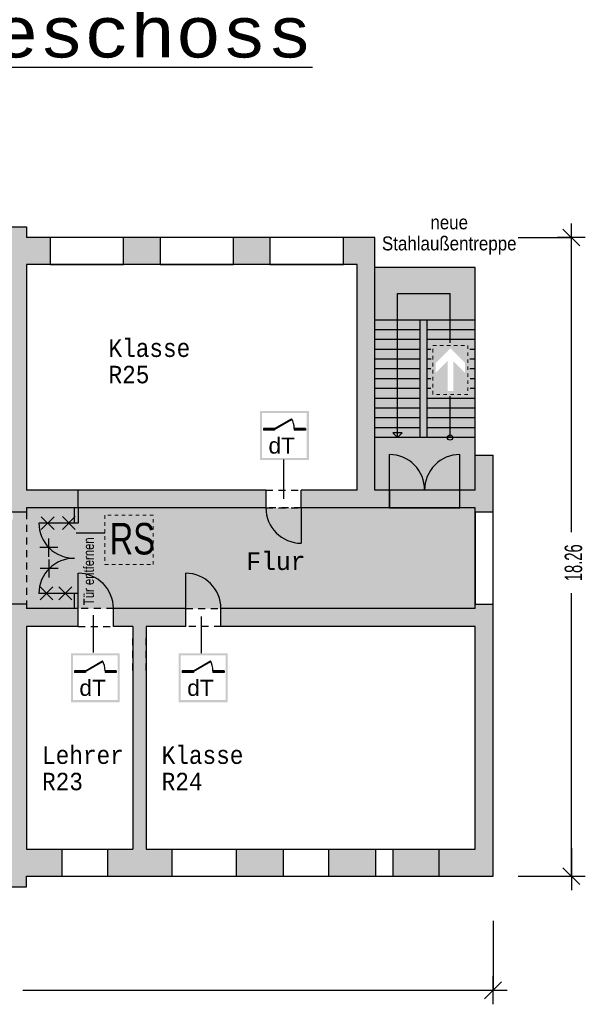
# Model space of a CAD drawing. Header units: metres. Extents: x -10.5 to 20.8, y -9 to 19.2.
# Tile 22 of 22: x 4.6 to 20.8, y -9 to 19.2. Entities that reach past the tile are written whole.
import ezdxf

# ---------------------------------------------------------------- set-up
doc = ezdxf.new("R2010")
doc.units = ezdxf.units.M
doc.header["$PDMODE"] = 65
for name, pattern in [('AUSGEZOGEN', [0]), ('LINIE_2', [0.36, 0.2, -0.16]), ('LINIE_9', [0.0003, 0, -0.0003])]:
    doc.linetypes.add(name, pattern=pattern)
for name, color, linetype, lineweight in [('XR$1$STANDARD', 7, 'Continuous', 25), ('XR$2$STANDARD', 7, 'Continuous', 25), ('XR$3$3D-KAT-AP-SYM', 7, 'Continuous', 13), ('XR$3$STANDARD', 7, 'Continuous', 25)]:
    doc.layers.add(name, color=color, linetype=linetype, lineweight=lineweight)
doc.styles.add('ARIAL', font='ARIAL.TTF')
doc.styles.add('LUCIDACONSOLE', font='LUCON.TTF')
doc.dimstyles.new('_DIMSTYLE_2', dxfattribs={"dimtxt": 0.5, "dimasz": 0.8, "dimexe": 0, "dimexo": 0, "dimgap": 0.25, "dimtad": 0, "dimrnd": 0.01, "dimzin": 4, "dimdsep": 46, "dimtxsty": 'Standard', "dimblk1": 'ALL_ML_STRICH', "dimblk2": 'ALL_ML_STRICH', "dimsah": 1, "dimcen": 0, "dimadec": 0, "dimazin": 0, "dimtfac": 1, "dimtdec": 0, "dimtix": 1, "dimtmove": 2, "dimatfit": 3, "dimfxl": 1, "dimtzin": 0, "dimlwd": 0, "dimlwe": 25, "dimarcsym": 0})
doc.dimstyles.new('_DIMSTYLE_3', dxfattribs={"dimtxt": 0.5, "dimasz": 0.8, "dimexe": 0, "dimexo": 0, "dimgap": 0.25, "dimtad": 0, "dimrnd": 0.01, "dimzin": 4, "dimdsep": 46, "dimtxsty": 'Standard', "dimblk1": 'ALL_ML_STRICH', "dimblk2": 'ALL_ML_STRICH', "dimsah": 1, "dimcen": 0, "dimadec": 0, "dimazin": 0, "dimtfac": 1, "dimtdec": 0, "dimtix": 1, "dimtmove": 2, "dimatfit": 3, "dimfxl": 1, "dimtzin": 0, "dimlwd": 0, "dimlwe": 25, "dimarcsym": 0})

# ---------------------------------------------------------------- blocks, each defined once
blk = doc.blocks.new('ALL_ML_STRICH')
at = {"color": 0, "linetype": 'ByBlock', "lineweight": -2}
for p, q in [((0, -0.5), (0, 0.5)), ((-1, 0), (0.5, 0)), ((-0.3, -0.3), (0.3, 0.3))]:
    blk.add_line(p, q, dxfattribs=at)
blk = doc.blocks.new('*D4')
at = {"layer": 'DEFPOINTS', "color": 0, "linetype": 'AUSGEZOGEN', "lineweight": 25}
for p in [(14.776, 12.929), (18.156, -5.331), (20.395, -5.331)]:
    blk.add_point(p, dxfattribs=at)
at = {"layer": 'XR$3$STANDARD', "color": 0, "linetype": 'AUSGEZOGEN', "lineweight": -2}
for p, q in [((18.872, 12.929), (20.395, 12.929)), ((20.395, 4.5), (20.395, 12.929)), ((20.395, -5.331), (20.395, 2.758)), ((18.872, -5.331), (20.395, -5.331))]:
    blk.add_line(p, q, dxfattribs=at)
at = {"layer": 'XR$3$STANDARD', "color": 0, "linetype": 'AUSGEZOGEN', "lineweight": 25, "xscale": 0.8, "yscale": 0.8, "zscale": 0.8}
for p, rotation in [((20.395, 12.929), 90), ((20.395, -5.331), -90.00000000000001)]:
    blk.add_blockref('ALL_ML_STRICH', p, dxfattribs=dict(at, rotation=rotation))
at = {"layer": 'XR$3$STANDARD', "color": 0, "linetype": 'AUSGEZOGEN', "lineweight": 25, "insert": (20.457, 3.629), "char_height": 0.5, "width": 1.56618, "attachment_point": 5, "rotation": 90}
blk.add_mtext('\\W0.63;\\A1;{18.26\\H0.330000;\\S^ ;}', dxfattribs=at)
blk = doc.blocks.new('*D5')
at = {"layer": 'DEFPOINTS', "color": 0, "linetype": 'AUSGEZOGEN', "lineweight": 25}
for p in [(-10.134, -5.331), (18.156, -5.331), (-10.134, -8.593)]:
    blk.add_point(p, dxfattribs=at)
at = {"layer": 'XR$3$STANDARD', "color": 0, "linetype": 'AUSGEZOGEN', "lineweight": -2}
for p, q in [((-10.134, -6.611), (-10.134, -8.593)), ((18.156, -6.611), (18.156, -8.593)), ((-10.134, -8.593), (2.971, -8.593)), ((4.713, -8.593), (18.156, -8.593))]:
    blk.add_line(p, q, dxfattribs=at)
at = {"layer": 'XR$3$STANDARD', "color": 0, "linetype": 'AUSGEZOGEN', "lineweight": 25, "xscale": 0.8, "yscale": 0.8, "zscale": 0.8, "rotation": 180}
blk.add_blockref('ALL_ML_STRICH', (-10.134, -8.593), dxfattribs=at)
at = {"layer": 'XR$3$STANDARD', "color": 0, "linetype": 'AUSGEZOGEN', "lineweight": 25, "xscale": 0.8, "yscale": 0.8, "zscale": 0.8}
blk.add_blockref('ALL_ML_STRICH', (18.156, -8.593), dxfattribs=at)
at = {"layer": 'XR$3$STANDARD', "color": 0, "linetype": 'AUSGEZOGEN', "lineweight": 25, "insert": (3.842, -8.655), "char_height": 0.5, "width": 1.56618, "attachment_point": 5}
blk.add_mtext('\\W0.63;\\A1;{28.29\\H0.330000;\\S^ ;}', dxfattribs=at)

msp = doc.modelspace()

# ---------------------------------------------------------------- hatches: boundary and pattern name
at = {"layer": 'XR$1$STANDARD', "linetype": 'AUSGEZOGEN', "lineweight": 140}
for points in [[(8.636, 12.159), (8.636, 12.929), (7.586, 12.929), (7.586, 12.159)], [(11.776, 12.929), (10.736, 12.929), (10.736, 12.159), (11.776, 12.159)], [(14.266, 5.709), (12.669, 5.709), (12.669, 5.199), (15.194, 5.199), (15.194, 5.709), (14.776, 5.709), (14.776, 12.929), (13.876, 12.929), (13.876, 12.159), (14.266, 12.159)], [(18.156, 5.074), (18.156, 6.709), (17.646, 6.709), (17.646, 5.709), (17.204, 5.709), (17.204, 5.199), (17.646, 5.199), (17.646, 5.074)], [(11.659, 5.709), (6.29, 5.709), (6.29, 5.199), (11.659, 5.199)], [(3.606, -5.631), (4.816, -5.631), (4.816, -5.331), (5.821, -5.331), (5.821, -4.561), (4.816, -4.561), (4.816, 1.809), (6.29, 1.809), (6.29, 2.319), (4.816, 2.319), (4.816, 2.444), (4.306, 2.444), (4.306, -4.861), (3.606, -4.861)], [(9.366, 2.319), (7.3, 2.319), (7.3, 1.809), (7.856, 1.809), (7.856, -4.561), (7.131, -4.561), (7.131, -5.331), (8.971, -5.331), (8.971, -4.561), (8.236, -4.561), (8.236, 1.809), (9.366, 1.809)], [(16.601, -4.561), (16.601, -5.331), (18.156, -5.331), (18.156, 2.444), (17.646, 2.444), (17.646, 2.319), (10.376, 2.319), (10.376, 1.809), (17.646, 1.809), (17.646, -4.561)], [(10.811, -4.561), (10.811, -5.331), (12.151, -5.331), (12.151, -4.561)], [(13.451, -4.561), (13.451, -5.331), (14.791, -5.331), (14.791, -4.561)], [(15.291, -5.331), (16.601, -5.331), (16.601, -4.561), (15.291, -4.561)]]:
    msp.add_hatch(color=0, dxfattribs=at).paths.add_polyline_path(points)
at = {"layer": 'XR$1$STANDARD', "linetype": 'LINIE_9', "lineweight": 25, "true_color": 0xc4ffc4}
for points in [[(15.194, 5.199), (17.204, 5.199), (17.204, 5.709), (15.194, 5.709)], [(4.306, 4.859), (4.306, 2.444), (4.816, 2.444), (4.816, 5.074), (4.421, 5.074), (4.421, 4.859)], [(6.175, 5.199), (4.816, 5.199), (4.816, 2.319), (6.175, 2.319)], [(17.646, 5.199), (6.29, 5.199), (6.29, 2.319), (17.646, 2.319)], [(6.29, 4.764), (6.175, 4.764), (6.175, 2.754), (6.29, 2.754)]]:
    msp.add_hatch(color=254, dxfattribs=at).paths.add_polyline_path(points)
at = {"layer": 'XR$2$STANDARD', "linetype": 'LINIE_9', "lineweight": 25, "true_color": 0x8cff8c}
h = msp.add_hatch(color=91, dxfattribs=at)
h.paths.add_polyline_path([(17.646, 12.069), (14.776, 12.069), (14.776, 5.709), (17.646, 5.709)])
h.paths.add_polyline_path([(17.436, 8.441), (16.436, 8.441), (16.436, 9.841), (17.436, 9.841)], flags=16)
at = {"layer": 'XR$2$STANDARD', "linetype": 'AUSGEZOGEN', "lineweight": 25, "true_color": 0x00c600}
for points in [[(16.856, 9.395), (16.516, 9.055), (16.516, 9.338), (16.936, 9.758), (16.936, 9.841), (16.436, 9.841), (16.436, 8.441), (16.936, 8.441), (16.936, 8.541), (16.856, 8.541)], [(17.436, 8.441), (17.436, 9.841), (16.936, 9.841), (16.936, 9.758), (17.356, 9.338), (17.356, 9.055), (17.016, 9.395), (17.016, 8.541), (16.936, 8.541), (16.936, 8.441)]]:
    msp.add_hatch(color=92, dxfattribs=at).paths.add_polyline_path(points)
at = {"layer": 'XR$2$STANDARD', "linetype": 'AUSGEZOGEN', "lineweight": 13}
h = msp.add_hatch(color=6, dxfattribs=at)
h.paths.add_polyline_path([(16.186, 7.109), (16.18, 7.109), (16.175, 7.109), (16.169, 7.108), (16.163, 7.108), (16.157, 7.108), (16.151, 7.107), (16.145, 7.106), (16.139, 7.106), (16.133, 7.105), (16.128, 7.104), (16.122, 7.103), (16.116, 7.101), (16.11, 7.1), (16.105, 7.099), (16.099, 7.097), (16.093, 7.096), (16.088, 7.094), (16.082, 7.092), (16.076, 7.09), (16.071, 7.088), (16.065, 7.086), (16.06, 7.084), (16.054, 7.082), (16.049, 7.08), (16.044, 7.077), (16.038, 7.075), (16.033, 7.072), (16.028, 7.069), (16.022, 7.067), (16.017, 7.064), (16.012, 7.061), (16.007, 7.058), (16.002, 7.054), (15.997, 7.051), (15.992, 7.048), (15.988, 7.044), (15.983, 7.041), (15.978, 7.037), (15.974, 7.034), (15.969, 7.03), (15.965, 7.026), (15.96, 7.022), (15.956, 7.018), (15.952, 7.014), (15.947, 7.01), (15.943, 7.006), (15.939, 7.001), (15.935, 6.997), (15.931, 6.993), (15.927, 6.988), (15.924, 6.984), (15.92, 6.979), (15.916, 6.974), (15.913, 6.97), (15.909, 6.965), (15.906, 6.96), (15.903, 6.955), (15.9, 6.95), (15.897, 6.945), (15.894, 6.94), (15.891, 6.935), (15.888, 6.93), (15.885, 6.924), (15.883, 6.919), (15.88, 6.914), (15.878, 6.908), (15.875, 6.903), (15.873, 6.897), (15.871, 6.892), (15.869, 6.886), (15.867, 6.881), (15.865, 6.875), (15.863, 6.87), (15.861, 6.864), (15.86, 6.858), (15.858, 6.853), (15.857, 6.847), (15.856, 6.841), (15.855, 6.835), (15.853, 6.83), (15.853, 6.824), (15.852, 6.818), (15.851, 6.812), (15.85, 6.806), (15.85, 6.8), (15.849, 6.794), (15.849, 6.789), (15.849, 6.783), (15.848, 6.777), (15.848, 6.771), (15.848, 6.765), (15.849, 6.759), (15.849, 6.753), (15.849, 6.747), (15.85, 6.741), (15.85, 6.736), (15.851, 6.73), (15.852, 6.724), (15.853, 6.718), (15.853, 6.712), (15.855, 6.706), (15.856, 6.701), (15.857, 6.695), (15.858, 6.689), (15.86, 6.683), (15.861, 6.678), (15.863, 6.672), (15.865, 6.666), (15.867, 6.661), (15.869, 6.655), (15.871, 6.65), (15.873, 6.644), (15.875, 6.639), (15.878, 6.633), (15.88, 6.628), (15.883, 6.623), (15.885, 6.617), (15.888, 6.612), (15.891, 6.607), (15.894, 6.602), (15.897, 6.597), (15.9, 6.592), (15.903, 6.587), (15.906, 6.582), (15.909, 6.577), (15.913, 6.572), (15.916, 6.567), (15.92, 6.563), (15.924, 6.558), (15.927, 6.554), (15.931, 6.549), (15.935, 6.545), (15.939, 6.54), (15.943, 6.536), (15.947, 6.532), (15.952, 6.528), (15.956, 6.524), (15.96, 6.52), (15.965, 6.516), (15.969, 6.512), (15.974, 6.508), (15.978, 6.504), (15.983, 6.501), (15.988, 6.497), (15.992, 6.494), (15.997, 6.491), (16.002, 6.487), (16.007, 6.484), (16.012, 6.481), (16.017, 6.478), (16.022, 6.475), (16.028, 6.472), (16.033, 6.47), (16.038, 6.467), (16.044, 6.465), (16.049, 6.462), (16.054, 6.46), (16.06, 6.457), (16.065, 6.455), (16.071, 6.453), (16.076, 6.451), (16.082, 6.449), (16.088, 6.448), (16.093, 6.446), (16.099, 6.444), (16.105, 6.443), (16.11, 6.442), (16.116, 6.44), (16.122, 6.439), (16.128, 6.438), (16.133, 6.437), (16.139, 6.436), (16.145, 6.435), (16.151, 6.435), (16.157, 6.434), (16.163, 6.434), (16.169, 6.433), (16.175, 6.433), (16.18, 6.433), (16.186, 6.433), (16.192, 6.433), (16.198, 6.433), (16.204, 6.433), (16.21, 6.434), (16.216, 6.434), (16.222, 6.435), (16.228, 6.435), (16.233, 6.436), (16.239, 6.437), (16.245, 6.438), (16.251, 6.439), (16.257, 6.44), (16.262, 6.442), (16.268, 6.443), (16.274, 6.444), (16.28, 6.446), (16.285, 6.448), (16.291, 6.449), (16.296, 6.451), (16.302, 6.453), (16.307, 6.455), (16.313, 6.457), (16.318, 6.46), (16.324, 6.462), (16.329, 6.465), (16.335, 6.467), (16.34, 6.47), (16.345, 6.472), (16.35, 6.475), (16.355, 6.478), (16.36, 6.481), (16.365, 6.484), (16.37, 6.487), (16.375, 6.491), (16.38, 6.494), (16.385, 6.497), (16.39, 6.501), (16.394, 6.504), (16.399, 6.508), (16.404, 6.512), (16.408, 6.516), (16.413, 6.52), (16.417, 6.524), (16.421, 6.528), (16.425, 6.532), (16.43, 6.536), (16.434, 6.54), (16.438, 6.545), (16.441, 6.549), (16.445, 6.554), (16.449, 6.558), (16.453, 6.563), (16.456, 6.567), (16.46, 6.572), (16.463, 6.577), (16.467, 6.582), (16.47, 6.587), (16.473, 6.592), (16.476, 6.597), (16.479, 6.602), (16.482, 6.607), (16.485, 6.612), (16.488, 6.617), (16.49, 6.623), (16.493, 6.628), (16.495, 6.633), (16.498, 6.639), (16.5, 6.644), (16.502, 6.65), (16.504, 6.655), (16.506, 6.661), (16.508, 6.666), (16.51, 6.672), (16.511, 6.678), (16.513, 6.683), (16.514, 6.689), (16.516, 6.695), (16.517, 6.701), (16.518, 6.706), (16.519, 6.712), (16.52, 6.718), (16.521, 6.724), (16.522, 6.73), (16.523, 6.736), (16.523, 6.741), (16.524, 6.747), (16.524, 6.753), (16.524, 6.759), (16.524, 6.765), (16.524, 6.771), (16.524, 6.777), (16.524, 6.783), (16.524, 6.789), (16.524, 6.794), (16.523, 6.8), (16.523, 6.806), (16.522, 6.812), (16.521, 6.818), (16.52, 6.824), (16.519, 6.83), (16.518, 6.835), (16.517, 6.841), (16.516, 6.847), (16.514, 6.853), (16.513, 6.858), (16.511, 6.864), (16.51, 6.87), (16.508, 6.875), (16.506, 6.881), (16.504, 6.886), (16.502, 6.892), (16.5, 6.897), (16.498, 6.903), (16.495, 6.908), (16.493, 6.914), (16.49, 6.919), (16.488, 6.924), (16.485, 6.93), (16.482, 6.935), (16.479, 6.94), (16.476, 6.945), (16.473, 6.95), (16.47, 6.955), (16.467, 6.96), (16.463, 6.965), (16.46, 6.97), (16.456, 6.974), (16.453, 6.979), (16.449, 6.984), (16.445, 6.988), (16.441, 6.993), (16.438, 6.997), (16.434, 7.001), (16.43, 7.006), (16.425, 7.01), (16.421, 7.014), (16.417, 7.018), (16.413, 7.022), (16.408, 7.026), (16.404, 7.03), (16.399, 7.034), (16.394, 7.037), (16.39, 7.041), (16.385, 7.044), (16.38, 7.048), (16.375, 7.051), (16.37, 7.054), (16.365, 7.058), (16.36, 7.061), (16.355, 7.064), (16.35, 7.067), (16.345, 7.069), (16.34, 7.072), (16.335, 7.075), (16.329, 7.077), (16.324, 7.08), (16.318, 7.082), (16.313, 7.084), (16.307, 7.086), (16.302, 7.088), (16.296, 7.09), (16.291, 7.092), (16.285, 7.094), (16.28, 7.096), (16.274, 7.097), (16.268, 7.099), (16.262, 7.1), (16.257, 7.101), (16.251, 7.103), (16.245, 7.104), (16.239, 7.105), (16.233, 7.106), (16.228, 7.106), (16.222, 7.107), (16.216, 7.108), (16.21, 7.108), (16.204, 7.108), (16.198, 7.109), (16.192, 7.109)])
h.paths.add_polyline_path([(16.181, 7.07), (16.186, 7.07), (16.192, 7.07), (16.197, 7.07), (16.202, 7.07), (16.207, 7.07), (16.212, 7.069), (16.218, 7.069), (16.223, 7.068), (16.228, 7.068), (16.233, 7.067), (16.238, 7.066), (16.244, 7.065), (16.249, 7.064), (16.254, 7.063), (16.259, 7.062), (16.264, 7.06), (16.269, 7.059), (16.274, 7.057), (16.279, 7.056), (16.284, 7.054), (16.289, 7.052), (16.294, 7.051), (16.299, 7.049), (16.303, 7.047), (16.308, 7.045), (16.313, 7.042), (16.318, 7.04), (16.322, 7.038), (16.327, 7.035), (16.332, 7.033), (16.336, 7.03), (16.341, 7.028), (16.345, 7.025), (16.35, 7.022), (16.354, 7.019), (16.358, 7.016), (16.362, 7.013), (16.367, 7.01), (16.371, 7.007), (16.375, 7.004), (16.379, 7), (16.383, 6.997), (16.387, 6.993), (16.391, 6.99), (16.394, 6.986), (16.398, 6.983), (16.402, 6.979), (16.405, 6.975), (16.409, 6.971), (16.412, 6.967), (16.416, 6.963), (16.419, 6.959), (16.422, 6.955), (16.426, 6.951), (16.429, 6.947), (16.432, 6.943), (16.435, 6.938), (16.438, 6.934), (16.44, 6.93), (16.443, 6.925), (16.446, 6.921), (16.448, 6.916), (16.451, 6.912), (16.453, 6.907), (16.456, 6.902), (16.458, 6.897), (16.46, 6.893), (16.462, 6.888), (16.464, 6.883), (16.466, 6.878), (16.468, 6.873), (16.47, 6.868), (16.471, 6.863), (16.473, 6.858), (16.474, 6.853), (16.476, 6.848), (16.477, 6.843), (16.478, 6.838), (16.479, 6.833), (16.48, 6.828), (16.481, 6.823), (16.482, 6.818), (16.483, 6.813), (16.484, 6.807), (16.484, 6.802), (16.485, 6.797), (16.485, 6.792), (16.486, 6.787), (16.486, 6.781), (16.486, 6.776), (16.486, 6.771), (16.486, 6.766), (16.486, 6.76), (16.486, 6.755), (16.485, 6.75), (16.485, 6.745), (16.484, 6.74), (16.484, 6.734), (16.483, 6.729), (16.482, 6.724), (16.481, 6.719), (16.48, 6.714), (16.479, 6.709), (16.478, 6.703), (16.477, 6.698), (16.476, 6.693), (16.474, 6.688), (16.473, 6.683), (16.471, 6.678), (16.47, 6.673), (16.468, 6.668), (16.466, 6.664), (16.464, 6.659), (16.462, 6.654), (16.46, 6.649), (16.458, 6.644), (16.456, 6.64), (16.453, 6.635), (16.451, 6.63), (16.448, 6.626), (16.446, 6.621), (16.443, 6.617), (16.44, 6.612), (16.438, 6.608), (16.435, 6.603), (16.432, 6.599), (16.429, 6.595), (16.426, 6.591), (16.422, 6.586), (16.419, 6.582), (16.416, 6.578), (16.412, 6.574), (16.409, 6.57), (16.405, 6.567), (16.402, 6.563), (16.398, 6.559), (16.394, 6.555), (16.391, 6.552), (16.387, 6.548), (16.383, 6.545), (16.379, 6.541), (16.375, 6.538), (16.371, 6.535), (16.367, 6.532), (16.362, 6.528), (16.358, 6.525), (16.354, 6.522), (16.35, 6.52), (16.345, 6.517), (16.341, 6.514), (16.336, 6.511), (16.332, 6.509), (16.327, 6.506), (16.322, 6.504), (16.318, 6.502), (16.313, 6.499), (16.308, 6.497), (16.303, 6.495), (16.299, 6.493), (16.294, 6.491), (16.289, 6.489), (16.284, 6.488), (16.279, 6.486), (16.274, 6.484), (16.269, 6.483), (16.264, 6.481), (16.259, 6.48), (16.254, 6.479), (16.249, 6.478), (16.244, 6.477), (16.238, 6.476), (16.233, 6.475), (16.228, 6.474), (16.223, 6.474), (16.218, 6.473), (16.212, 6.472), (16.207, 6.472), (16.202, 6.472), (16.197, 6.471), (16.192, 6.471), (16.186, 6.471), (16.181, 6.471), (16.176, 6.471), (16.171, 6.472), (16.165, 6.472), (16.16, 6.472), (16.155, 6.473), (16.15, 6.474), (16.145, 6.474), (16.139, 6.475), (16.134, 6.476), (16.129, 6.477), (16.124, 6.478), (16.119, 6.479), (16.114, 6.48), (16.109, 6.481), (16.104, 6.483), (16.099, 6.484), (16.094, 6.486), (16.089, 6.488), (16.084, 6.489), (16.079, 6.491), (16.074, 6.493), (16.069, 6.495), (16.065, 6.497), (16.06, 6.499), (16.055, 6.502), (16.05, 6.504), (16.046, 6.506), (16.041, 6.509), (16.037, 6.511), (16.032, 6.514), (16.028, 6.517), (16.023, 6.52), (16.019, 6.522), (16.015, 6.525), (16.01, 6.528), (16.006, 6.532), (16.002, 6.535), (15.998, 6.538), (15.994, 6.541), (15.99, 6.545), (15.986, 6.548), (15.982, 6.552), (15.978, 6.555), (15.975, 6.559), (15.971, 6.563), (15.967, 6.567), (15.964, 6.57), (15.96, 6.574), (15.957, 6.578), (15.954, 6.582), (15.95, 6.586), (15.947, 6.591), (15.944, 6.595), (15.941, 6.599), (15.938, 6.603), (15.935, 6.608), (15.932, 6.612), (15.93, 6.617), (15.927, 6.621), (15.924, 6.626), (15.922, 6.63), (15.919, 6.635), (15.917, 6.64), (15.915, 6.644), (15.913, 6.649), (15.911, 6.654), (15.909, 6.659), (15.907, 6.664), (15.905, 6.668), (15.903, 6.673), (15.901, 6.678), (15.9, 6.683), (15.898, 6.688), (15.897, 6.693), (15.896, 6.698), (15.894, 6.703), (15.893, 6.709), (15.892, 6.714), (15.891, 6.719), (15.89, 6.724), (15.89, 6.729), (15.889, 6.734), (15.888, 6.74), (15.888, 6.745), (15.888, 6.75), (15.887, 6.755), (15.887, 6.76), (15.887, 6.766), (15.887, 6.771), (15.887, 6.776), (15.887, 6.781), (15.887, 6.787), (15.888, 6.792), (15.888, 6.797), (15.888, 6.802), (15.889, 6.807), (15.89, 6.813), (15.89, 6.818), (15.891, 6.823), (15.892, 6.828), (15.893, 6.833), (15.894, 6.838), (15.896, 6.843), (15.897, 6.848), (15.898, 6.853), (15.9, 6.858), (15.901, 6.863), (15.903, 6.868), (15.905, 6.873), (15.907, 6.878), (15.909, 6.883), (15.911, 6.888), (15.913, 6.893), (15.915, 6.897), (15.917, 6.902), (15.919, 6.907), (15.922, 6.912), (15.924, 6.916), (15.927, 6.921), (15.93, 6.925), (15.932, 6.93), (15.935, 6.934), (15.938, 6.938), (15.941, 6.943), (15.944, 6.947), (15.947, 6.951), (15.95, 6.955), (15.954, 6.959), (15.957, 6.963), (15.96, 6.967), (15.964, 6.971), (15.967, 6.975), (15.971, 6.979), (15.975, 6.983), (15.978, 6.986), (15.982, 6.99), (15.986, 6.993), (15.99, 6.997), (15.994, 7), (15.998, 7.004), (16.002, 7.007), (16.006, 7.01), (16.01, 7.013), (16.015, 7.016), (16.019, 7.019), (16.023, 7.022), (16.028, 7.025), (16.032, 7.028), (16.037, 7.03), (16.041, 7.033), (16.046, 7.035), (16.05, 7.038), (16.055, 7.04), (16.06, 7.042), (16.065, 7.045), (16.069, 7.047), (16.074, 7.049), (16.079, 7.051), (16.084, 7.052), (16.089, 7.054), (16.094, 7.056), (16.099, 7.057), (16.104, 7.059), (16.109, 7.06), (16.114, 7.062), (16.119, 7.063), (16.124, 7.064), (16.129, 7.065), (16.134, 7.066), (16.139, 7.067), (16.145, 7.068), (16.15, 7.068), (16.155, 7.069), (16.16, 7.069), (16.165, 7.07), (16.171, 7.07), (16.176, 7.07)], flags=16)
msp.add_hatch(color=6, dxfattribs=at).paths.add_polyline_path([(15.948, 6.771), (16.124, 6.771), (16.124, 6.54), (16.249, 6.54), (16.249, 6.771), (16.425, 6.771), (16.186, 7.01)])
at = {"layer": 'XR$2$STANDARD', "linetype": 'LINIE_2', "lineweight": 25}
for points in [[(6.175, 4.764), (6.175, 5.199), (6.29, 5.199), (6.29, 4.764)], [(6.175, 2.754), (6.29, 2.754), (6.29, 2.319), (6.175, 2.319)]]:
    msp.add_hatch(color=0, dxfattribs=at).paths.add_polyline_path(points, flags=16)
at = {"layer": 'XR$2$STANDARD', "linetype": 'AUSGEZOGEN', "lineweight": 140}
h = msp.add_hatch(color=0, dxfattribs=at)
h.paths.add_polyline_path([(7.057, 4.977), (8.457, 4.977), (8.457, 3.577), (7.057, 3.577)], flags=16)
h.paths.add_polyline_path([(8.397, 4.917), (7.117, 4.917), (7.117, 3.637), (8.397, 3.637)])
at = {"layer": 'XR$3$STANDARD', "linetype": 'LINIE_2', "lineweight": 25}
msp.add_hatch(color=0, dxfattribs=at).paths.add_polyline_path([(3.606, 13.229), (3.606, 12.459), (4.306, 12.459), (4.306, 5.074), (4.816, 5.074), (4.816, 5.199), (6.29, 5.199), (6.29, 5.709), (4.816, 5.709), (4.816, 12.159), (5.486, 12.159), (5.486, 12.929), (4.816, 12.929), (4.816, 13.229)])
at = {"layer": 'XR$3$STANDARD', "linetype": 'AUSGEZOGEN', "lineweight": 140}
h = msp.add_hatch(color=0, dxfattribs=at)
h.paths.add_polyline_path([(12.89, 7.968), (11.49, 7.968), (11.49, 6.568), (12.89, 6.568)])
h.paths.add_polyline_path([(11.55, 7.908), (12.83, 7.908), (12.83, 6.628), (11.55, 6.628)], flags=16)
for points in [[(11.91, 7.468), (11.91, 7.443), (12.406, 7.729), (12.395, 7.748)], [(11.91, 7.418), (11.91, 7.468), (11.59, 7.468), (11.59, 7.418)], [(12.79, 7.418), (12.79, 7.468), (12.47, 7.468), (12.47, 7.418)], [(6.502, 0.543), (6.502, 0.518), (6.998, 0.804), (6.987, 0.823)], [(9.587, 0.543), (9.587, 0.518), (10.083, 0.804), (10.072, 0.823)], [(6.502, 0.493), (6.502, 0.543), (6.182, 0.543), (6.182, 0.493)], [(7.382, 0.493), (7.382, 0.543), (7.062, 0.543), (7.062, 0.493)], [(9.587, 0.493), (9.587, 0.543), (9.267, 0.543), (9.267, 0.493)], [(10.467, 0.493), (10.467, 0.543), (10.147, 0.543), (10.147, 0.493)]]:
    msp.add_hatch(color=0, dxfattribs=at).paths.add_polyline_path(points)
h = msp.add_hatch(color=0, dxfattribs=at)
h.paths.add_polyline_path([(7.482, 1.043), (6.082, 1.043), (6.082, -0.357), (7.482, -0.357)])
h.paths.add_polyline_path([(6.142, 0.983), (7.422, 0.983), (7.422, -0.297), (6.142, -0.297)], flags=16)
h = msp.add_hatch(color=0, dxfattribs=at)
h.paths.add_polyline_path([(10.567, 1.043), (9.167, 1.043), (9.167, -0.357), (10.567, -0.357)])
h.paths.add_polyline_path([(9.227, 0.983), (10.507, 0.983), (10.507, -0.297), (9.227, -0.297)], flags=16)

# ---------------------------------------------------------------- linework, layer by layer
at = {"layer": 'XR$1$STANDARD', "color": 0, "linetype": 'AUSGEZOGEN', "lineweight": 25}
for p, q in [((-0.314, 13.229), (4.816, 13.229)), ((4.816, 13.229), (4.816, 12.929)), ((14.776, 12.929), (4.816, 12.929)), ((5.486, 12.929), (5.486, 12.159)), ((7.586, 12.929), (5.486, 12.929)), ((7.586, 12.159), (7.586, 12.929)), ((8.636, 12.929), (8.636, 12.159)), ((10.736, 12.929), (8.636, 12.929)), ((10.736, 12.159), (10.736, 12.929)), ((11.776, 12.929), (11.776, 12.159)), ((13.876, 12.929), (11.776, 12.929)), ((13.876, 12.159), (13.876, 12.929)), ((14.776, 5.709), (14.776, 12.929)), ((14.266, 12.159), (4.816, 12.159)), ((4.816, 12.159), (4.816, 5.709)), ((5.486, 12.159), (7.586, 12.159)), ((8.636, 12.159), (10.736, 12.159)), ((11.776, 12.159), (13.876, 12.159)), ((14.266, 5.709), (14.266, 12.159)), ((12.167, 6.578), (12.167, 5.458)), ((17.646, 5.709), (17.646, 6.709)), ((17.646, 6.709), (18.156, 6.709)), ((18.156, -5.331), (18.156, 6.709)), ((6.29, 5.709), (4.816, 5.709)), ((6.29, 5.199), (6.29, 5.709)), ((11.659, 5.709), (6.29, 5.709)), ((11.659, 5.709), (11.659, 5.199)), ((12.669, 5.199), (12.669, 5.709)), ((14.266, 5.709), (12.669, 5.709)), ((17.646, 5.709), (14.776, 5.709)), ((15.194, 5.709), (15.194, 5.199)), ((17.204, 5.709), (15.194, 5.709)), ((17.204, 5.199), (17.204, 5.709)), ((4.816, 5.074), (4.306, 5.074)), ((4.816, 5.199), (4.816, 5.074)), ((6.29, 5.199), (4.816, 5.199)), ((11.659, 5.199), (6.29, 5.199)), ((17.646, 5.199), (12.669, 5.199)), ((12.669, 5.199), (12.669, 4.189)), ((15.194, 5.199), (17.204, 5.199)), ((17.646, 2.319), (17.646, 5.199)), ((18.156, 5.074), (17.646, 5.074)), ((17.646, 5.074), (17.646, 2.444)), ((18.156, 2.444), (18.156, 5.074)), ((7.057, 4.472), (6.238, 4.472)), ((6.29, 2.319), (6.29, 3.329)), ((9.366, 2.319), (9.366, 3.329)), ((4.816, 2.444), (4.306, 2.444)), ((4.816, 2.444), (4.816, 2.319)), ((6.29, 2.319), (4.816, 2.319)), ((6.29, 1.809), (6.29, 2.319)), ((7.3, 1.809), (7.3, 2.319)), ((9.366, 2.319), (7.3, 2.319)), ((9.366, 1.809), (9.366, 2.319)), ((10.376, 1.809), (10.376, 2.319)), ((17.646, 2.319), (10.376, 2.319)), ((17.646, 2.444), (18.156, 2.444)), ((6.733, 1.064), (6.733, 2.134)), ((9.817, 1.043), (9.817, 2.093)), ((4.816, 1.809), (4.816, -4.561)), ((6.29, 1.809), (4.816, 1.809)), ((7.856, 1.809), (7.3, 1.809)), ((7.856, 1.809), (7.856, -4.561)), ((8.236, 1.809), (8.236, -4.561)), ((9.366, 1.809), (8.236, 1.809)), ((17.646, 1.809), (10.376, 1.809)), ((17.646, -4.561), (17.646, 1.809)), ((4.816, -4.561), (7.856, -4.561)), ((5.821, -4.561), (5.821, -5.331)), ((7.131, -4.561), (7.131, -5.331)), ((8.236, -4.561), (17.646, -4.561)), ((8.971, -4.561), (8.971, -5.331)), ((10.811, -4.561), (10.811, -5.331)), ((12.151, -4.561), (12.151, -5.331)), ((13.451, -4.561), (13.451, -5.331)), ((14.791, -4.561), (14.791, -5.331)), ((15.291, -4.561), (15.291, -5.331)), ((16.601, -4.561), (16.601, -5.331)), ((4.816, -5.631), (4.816, -5.331)), ((4.816, -5.331), (18.156, -5.331)), ((-0.314, -5.631), (4.816, -5.631))]:
    msp.add_line(p, q, dxfattribs=at)
at = {"layer": 'XR$1$STANDARD', "color": 0, "linetype": 'LINIE_2', "lineweight": 25}
for p, q in [((11.659, 5.709), (12.669, 5.709)), ((11.659, 5.709), (12.669, 5.709)), ((4.816, 5.074), (4.816, 2.444)), ((11.659, 5.199), (12.669, 5.199)), ((12.669, 5.199), (11.659, 5.199)), ((7.3, 2.319), (6.29, 2.319)), ((9.366, 2.319), (10.376, 2.319)), ((6.29, 1.809), (7.3, 1.809)), ((10.376, 1.809), (9.366, 1.809)), ((7.856, 0.549), (7.856, 1.559)), ((8.236, 0.549), (8.236, 1.559))]:
    msp.add_line(p, q, dxfattribs=at)
for points in [[(6.29, 5.709), (6.29, 5.709)], [(6.29, 5.199), (6.29, 5.199)]]:
    msp.add_lwpolyline(points, close=True, dxfattribs=at)
at = {"layer": 'XR$1$STANDARD', "color": 0, "linetype": 'AUSGEZOGEN', "lineweight": 25}
for centre, start, end in [((12.669, 5.199), 180, 270), ((6.29, 2.319), 0, 90), ((9.366, 2.319), 0, 90)]:
    msp.add_arc(centre, 1.01, start, end, dxfattribs=at)
at = {"layer": 'XR$2$STANDARD', "color": 0, "linetype": 'AUSGEZOGEN', "lineweight": 25}
for p, q in [((17.646, 12.069), (14.776, 12.069)), ((17.646, 5.709), (17.646, 12.069)), ((15.426, 11.326), (16.926, 11.326)), ((15.426, 7.209), (15.426, 11.326)), ((16.926, 9.914), (16.926, 11.326)), ((17.646, 10.569), (14.776, 10.569)), ((16.076, 7.209), (16.076, 10.569)), ((16.276, 7.209), (16.276, 10.569)), ((16.076, 10.289), (14.776, 10.289)), ((17.646, 10.289), (16.276, 10.289)), ((16.076, 10.009), (14.776, 10.009)), ((17.646, 10.009), (16.276, 10.009)), ((16.076, 9.729), (14.776, 9.729)), ((16.376, 9.729), (16.276, 9.729)), ((17.646, 9.729), (17.49, 9.729)), ((16.076, 9.449), (14.776, 9.449)), ((16.386, 9.449), (16.276, 9.449)), ((17.646, 9.449), (17.495, 9.449)), ((16.076, 9.169), (14.776, 9.169)), ((16.381, 9.169), (16.276, 9.169)), ((17.646, 9.169), (17.495, 9.169)), ((16.076, 8.889), (14.776, 8.889)), ((16.381, 8.889), (16.276, 8.889)), ((17.646, 8.889), (17.5, 8.889)), ((16.076, 8.609), (14.776, 8.609)), ((16.376, 8.609), (16.276, 8.609)), ((17.646, 8.609), (17.5, 8.609)), ((16.076, 8.329), (14.776, 8.329)), ((17.646, 8.329), (16.276, 8.329)), ((16.926, 7.209), (16.926, 8.388)), ((16.076, 8.049), (14.776, 8.049)), ((17.646, 8.049), (16.276, 8.049)), ((16.076, 7.769), (14.776, 7.769)), ((17.646, 7.769), (16.276, 7.769)), ((16.076, 7.489), (14.776, 7.489)), ((15.426, 7.209), (15.293, 7.342)), ((15.56, 7.342), (15.293, 7.342)), ((15.426, 7.209), (15.56, 7.342)), ((17.646, 7.489), (16.276, 7.489)), ((17.646, 7.209), (14.776, 7.209)), ((6.175, 5.199), (6.175, 4.764)), ((6.29, 5.199), (6.29, 4.764)), ((5.601, 4.947), (5.234, 4.58)), ((5.601, 4.58), (5.234, 4.947)), ((6.209, 4.949), (5.841, 4.582)), ((6.209, 4.582), (5.841, 4.949)), ((6.209, 4.949), (5.841, 4.582)), ((6.209, 4.582), (5.841, 4.949)), ((6.175, 4.764), (5.17, 4.764)), ((5.454, 3.801), (5.454, 4.321)), ((5.713, 4.061), (5.194, 4.061)), ((5.459, 3.207), (5.459, 3.727)), ((5.719, 3.467), (5.2, 3.467)), ((5.567, 2.937), (5.2, 2.57)), ((5.567, 2.57), (5.2, 2.937)), ((5.567, 2.937), (5.2, 2.57)), ((5.567, 2.57), (5.2, 2.937)), ((6.109, 2.937), (5.742, 2.57)), ((6.109, 2.57), (5.742, 2.937)), ((6.175, 2.754), (5.17, 2.754)), ((6.175, 2.754), (6.175, 2.319)), ((6.29, 2.319), (6.29, 2.754))]:
    msp.add_line(p, q, dxfattribs=at)
at = {"layer": 'XR$2$STANDARD', "color": 7, "linetype": 'LINIE_9', "lineweight": 13}
for p, q in [((16.436, 9.841), (17.436, 9.841)), ((16.436, 8.441), (16.436, 9.841)), ((17.436, 9.841), (17.436, 8.441)), ((17.436, 8.441), (16.436, 8.441)), ((8.438, 4.986), (7.057, 4.986)), ((7.057, 4.986), (7.057, 3.577)), ((8.438, 3.577), (8.438, 4.986)), ((7.057, 3.577), (8.438, 3.577))]:
    msp.add_line(p, q, dxfattribs=at)
at = {"layer": 'XR$2$STANDARD', "color": 1, "linetype": 'AUSGEZOGEN', "lineweight": 25}
for p, q in [((6.29, 4.764), (6.175, 4.764)), ((6.09, 2.754), (5.965, 2.754)), ((6.29, 2.754), (6.175, 2.754))]:
    msp.add_line(p, q, dxfattribs=at)
at = {"layer": 'XR$2$STANDARD', "color": 0, "linetype": 'AUSGEZOGEN', "lineweight": 25}
msp.add_circle((16.926, 7.209), 0.0736, dxfattribs=at)
for centre, start, end in [((6.175, 4.764), 180, 270.4233), ((6.175, 2.754), 89.5767, 180)]:
    msp.add_arc(centre, 1.005, start, end, dxfattribs=at)
at = {"layer": 'XR$3$STANDARD', "color": 1, "linetype": 'AUSGEZOGEN', "lineweight": 25}
for p, q in [((11.91, 7.468), (12.395, 7.748)), ((11.91, 7.443), (12.406, 7.729)), ((11.91, 7.468), (11.59, 7.468)), ((11.59, 7.468), (11.59, 7.418)), ((11.91, 7.418), (11.59, 7.418)), ((11.91, 7.468), (11.91, 7.418)), ((12.79, 7.468), (12.47, 7.468)), ((12.47, 7.468), (12.47, 7.418)), ((12.79, 7.418), (12.47, 7.418)), ((12.79, 7.468), (12.79, 7.418)), ((6.502, 0.543), (6.987, 0.823)), ((6.502, 0.518), (6.998, 0.804)), ((9.587, 0.543), (10.072, 0.823)), ((9.587, 0.518), (10.083, 0.804)), ((6.502, 0.543), (6.182, 0.543)), ((6.182, 0.543), (6.182, 0.493)), ((6.502, 0.493), (6.182, 0.493)), ((6.502, 0.543), (6.502, 0.493)), ((7.382, 0.543), (7.062, 0.543)), ((7.062, 0.543), (7.062, 0.493)), ((7.382, 0.493), (7.062, 0.493)), ((7.382, 0.543), (7.382, 0.493)), ((9.587, 0.543), (9.267, 0.543)), ((9.267, 0.543), (9.267, 0.493)), ((9.587, 0.493), (9.267, 0.493)), ((9.587, 0.543), (9.587, 0.493)), ((10.467, 0.543), (10.147, 0.543)), ((10.147, 0.543), (10.147, 0.493)), ((10.467, 0.493), (10.147, 0.493)), ((10.467, 0.543), (10.467, 0.493))]:
    msp.add_line(p, q, dxfattribs=at)
at = {"layer": 'XR$3$STANDARD', "color": 0, "linetype": 'AUSGEZOGEN', "lineweight": 25}
for p, q in [((15.194, 5.199), (15.194, 6.721)), ((17.204, 5.199), (17.204, 6.721))]:
    msp.add_line(p, q, dxfattribs=at)
at = {"layer": 'XR$3$STANDARD', "color": 1, "linetype": 'AUSGEZOGEN', "lineweight": 25}
for centre in [(11.91, 7.468), (6.502, 0.543), (9.587, 0.543)]:
    msp.add_arc(centre, 0.56, 0, 30, dxfattribs=at)
at = {"layer": 'XR$3$STANDARD', "color": 0, "linetype": 'AUSGEZOGEN', "lineweight": 25}
for centre, start, end in [((15.194, 5.716), 359.5767, 90), ((17.204, 5.716), 90, 180.4233)]:
    msp.add_arc(centre, 1.005, start, end, dxfattribs=at)

# ---------------------------------------------------------------- texts
at = {"layer": 'XR$2$STANDARD', "color": 0, "linetype": 'AUSGEZOGEN', "lineweight": 140, "insert": (16.903, 13.561), "char_height": 0.4, "width": 4.05497, "attachment_point": 2, "line_spacing_factor": 0.903614, "style": 'ARIAL'}
msp.add_mtext('{\\fArial|i0|b0;\\H0.400000;\\W0.866667;\\C7;neue}\\P{\\fArial|i0|b0;\\H0.400000;\\W0.866667;\\C7;Stahlaußentreppe}\\P', dxfattribs=at)
at = {"layer": 'XR$2$STANDARD', "color": 0, "linetype": 'AUSGEZOGEN', "lineweight": 25, "insert": (7.194, 3.854), "char_height": 0.9, "width": 1.50314, "attachment_point": 7, "style": 'ARIAL'}
msp.add_mtext('\\W0.74;RS', dxfattribs=at)
at = {"layer": 'XR$2$STANDARD', "color": 1, "linetype": 'AUSGEZOGEN', "lineweight": 140, "insert": (6.746, 2.418), "char_height": 0.3, "width": 2.00852, "attachment_point": 7, "rotation": 90, "style": 'ARIAL'}
msp.add_mtext('\\W0.77;Tür\\~entfernen', dxfattribs=at)
at = {"layer": 'XR$3$3D-KAT-AP-SYM', "color": 2, "linetype": 'AUSGEZOGEN', "lineweight": 25, "insert": (-5.276, 17.634), "char_height": 1.4, "width": 21.6309, "attachment_point": 7, "style": 'LUCIDACONSOLE'}
msp.add_mtext('{\\L\\fLucida Console|i0|b0;\\H1.400000;\\W1.100000;\\C2;2.Obergeschoss\\l}\\P', dxfattribs=at)
at = {"layer": 'XR$3$STANDARD', "color": 0, "linetype": 'AUSGEZOGEN', "lineweight": 25, "char_height": 0.5, "attachment_point": 1, "line_spacing_factor": 0.903614, "style": 'LUCIDACONSOLE'}
for s, insert, width in [('{\\fLucida Console|i0|b0;\\H0.500000;\\W0.920000;\\C7;Klasse}\\P{\\fLucida Console|i0|b0;\\H0.500000;\\W0.920000;\\C7;R25}\\P', (7.159, 10.013), 2.90906), ('{\\fLucida Console|i0|b0;\\H0.500000;\\W0.920000;\\C7;Lehrer}\\P{\\fLucida Console|i0|b0;\\H0.500000;\\W0.920000;\\C7;R23}\\P', (5.259, -1.621), 2.91046), ('{\\fLucida Console|i0|b0;\\H0.500000;\\W0.920000;\\C7;Klasse}\\P{\\fLucida Console|i0|b0;\\H0.500000;\\W0.920000;\\C7;R24}\\P', (8.679, -1.621), 2.90906)]:
    msp.add_mtext(s, dxfattribs=dict(at, insert=insert, width=width))
at = {"layer": 'XR$3$STANDARD', "color": 0, "linetype": 'AUSGEZOGEN', "lineweight": 25, "attachment_point": 7}
for s, insert, char_height, width, style in [('\\W1.01;dT', (11.733, 6.743), 0.46, 0.9499, 'ARIAL'), ('\\W1.00;Flur', (11.099, 3.416), 0.5, 2.02855, 'LUCIDACONSOLE'), ('\\W1.01;dT', (6.326, -0.182), 0.46, 0.9499, 'ARIAL'), ('\\W1.01;dT', (9.41, -0.182), 0.46, 0.9499, 'ARIAL')]:
    msp.add_mtext(s, dxfattribs=dict(at, insert=insert, char_height=char_height, width=width, style=style))

# ---------------------------------------------------------------- dimensions: what is measured, and where the dimension line sits
at = {"layer": 'XR$3$STANDARD', "color": 0, "linetype": 'AUSGEZOGEN', "lineweight": 25}
dim = msp.add_linear_dim(base=(20.395, 12.929), p1=(18.872, -5.331), p2=(18.872, 12.929), angle=90, dimstyle='_DIMSTYLE_2', override={"dimpost": '<>', "dimclrd": 0, "dimclre": 0, "dimclrt": 0, "dimlwd": 0, "dimlwe": 25}, dxfattribs=at)
dim.commit()
dim.dimension.update_dxf_attribs({"geometry": '*D4', "text_midpoint": (20.457, 3.629)})
dim = msp.add_linear_dim(base=(18.156, -8.593), p1=(-10.134, -6.611), p2=(18.156, -6.611), dimstyle='_DIMSTYLE_3', override={"dimpost": '<>', "dimclrd": 0, "dimclre": 0, "dimclrt": 0, "dimlwd": 0, "dimlwe": 25}, dxfattribs=at)
dim.commit()
dim.dimension.update_dxf_attribs({"geometry": '*D5', "text_midpoint": (3.842, -8.655)})

doc.saveas('drawing.dxf')
